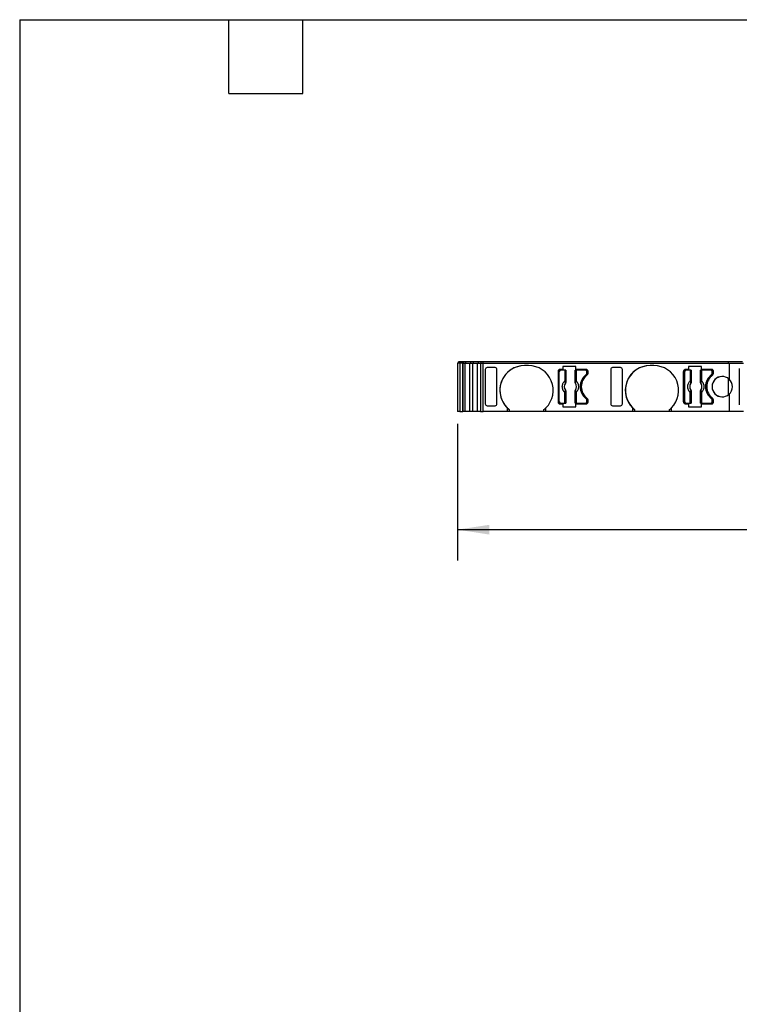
# Model space of a CAD drawing. Header units: millimetres. Extents: x 6 to 273, y 6 to 210.
# Tile 2 of 6: x 6 to 81, y 108 to 210. Entities that reach past the tile are written whole.
import ezdxf

# ---------------------------------------------------------------- set-up
doc = ezdxf.new("R2010")
doc.units = ezdxf.units.MM
doc.linetypes.add('SLD-Solid', pattern=[0])
doc.layers.add('DIMENSIONS', color=140, linetype='SLD-Solid', lineweight=25)
doc.layers.add('TEXT', color=140, linetype='SLD-Solid', lineweight=25)
doc.styles.add('SLDTEXTSTYLE0', font='TXT', dxfattribs={"width": 0.7})
doc.dimstyles.new('SLDDIMSTYLE0', dxfattribs={"dimtxt": 2.158008, "dimasz": 3.302, "dimexe": 0, "dimexo": 0.0625, "dimgap": 0.539502, "dimtad": 0, "dimtih": 1, "dimtoh": 1, "dimrnd": 1e-09, "dimzin": 12, "dimdsep": 46, "dimtxsty": 'SLDTEXTSTYLE0', "dimsah": 1, "dimcen": 0.09, "dimadec": 0, "dimazin": 3, "dimtfac": 1, "dimtofl": 0, "dimtmove": 0, "dimatfit": 3, "dimfxl": 0, "dimfrac": 2, "dimtolj": 1, "dimtzin": 12, "dimarcsym": 0})

# ---------------------------------------------------------------- blocks, each defined once
blk = doc.blocks.new('_D_4')
at = {"layer": 'DIMENSIONS'}
for p, q in [((51.51, 167.84), (51.51, 153.75)), ((129.88, 167.84), (129.88, 153.75)), ((51.51, 156.93), (84.33, 156.93)), ((87.25, 156.93), (86.53, 156.93)), ((86.53, 156.93), (86.53, 153.5)), ((93.66, 156.93), (94.39, 156.93)), ((94.39, 156.93), (94.39, 153.5)), ((129.88, 156.93), (96.59, 156.93)), ((86.53, 153.5), (87.25, 153.5)), ((94.39, 153.5), (93.66, 153.5))]:
    blk.add_line(p, q, dxfattribs=at)
for points in [[(51.51, 156.93), (54.81, 156.42), (54.81, 157.43)], [(129.88, 156.93), (126.57, 157.43), (126.57, 156.42)]]:
    blk.add_solid(points, dxfattribs=at)
at = {"layer": 'DIMENSIONS', "char_height": 2.117, "attachment_point": 1, "style": 'SLDTEXTSTYLE0'}
for s, insert in [('78.4', (87.25, 160.14)), ('3.09', (87.25, 156.23))]:
    blk.add_mtext(s, dxfattribs=dict(at, insert=insert))

msp = doc.modelspace()

# ---------------------------------------------------------------- linework, layer by layer
for p, q in [((51.513, 174.107), (51.513, 169.107)), ((51.76, 174.107), (51.513, 174.107)), ((51.613, 174.107), (51.613, 174.257)), ((52.16, 174.257), (51.613, 174.257)), ((51.76, 174.107), (51.76, 169.107)), ((51.76, 174.107), (51.76, 169.107)), ((51.761, 174.107), (51.76, 174.107)), ((51.76, 174.107), (51.76, 174.107)), ((51.761, 174.107), (51.761, 169.107)), ((51.761, 174.107), (51.761, 169.107)), ((52.06, 174.107), (51.761, 174.107)), ((51.761, 174.107), (51.761, 174.107)), ((52.06, 174.107), (52.06, 169.107)), ((52.071, 174.107), (52.06, 174.107)), ((52.06, 169.107), (52.06, 174.107)), ((52.06, 174.107), (52.06, 174.107)), ((52.071, 169.107), (52.071, 174.107)), ((52.071, 174.107), (52.278, 174.107)), ((52.16, 174.107), (52.16, 174.257)), ((52.167, 174.257), (52.16, 174.257)), ((52.167, 174.107), (52.167, 174.257)), ((52.356, 174.257), (52.167, 174.257)), ((52.278, 174.107), (52.278, 169.107)), ((52.278, 174.107), (52.768, 174.107)), ((52.356, 174.107), (52.356, 174.257)), ((52.883, 174.257), (52.356, 174.257)), ((52.768, 169.107), (52.768, 174.107)), ((52.768, 174.107), (53.078, 174.107)), ((52.883, 174.107), (52.883, 174.257)), ((53.156, 174.257), (52.883, 174.257)), ((53.078, 169.107), (53.078, 174.107)), ((53.078, 174.107), (53.57, 174.107)), ((53.156, 174.107), (53.156, 174.257)), ((53.685, 174.257), (53.156, 174.257)), ((53.57, 169.107), (53.57, 174.107)), ((53.57, 174.107), (53.872, 174.107)), ((53.685, 174.107), (53.685, 174.257)), ((53.968, 174.257), (53.685, 174.257)), ((53.872, 174.107), (53.872, 169.107)), ((53.872, 174.107), (54.161, 174.107)), ((53.968, 174.107), (53.968, 174.257)), ((54.161, 174.257), (53.968, 174.257)), ((54.161, 174.107), (54.161, 174.257)), ((79.478, 174.257), (54.161, 174.257)), ((54.161, 174.107), (79.522, 174.107)), ((54.161, 169.107), (54.161, 174.107)), ((58.832, 173.857), (58.432, 173.857)), ((63.732, 173.757), (62.392, 173.757)), ((62.392, 173.757), (62.392, 173.457)), ((63.732, 173.457), (63.732, 173.757)), ((71.772, 173.857), (71.372, 173.857)), ((76.672, 173.757), (75.332, 173.757)), ((75.332, 173.757), (75.332, 173.457)), ((76.672, 173.457), (76.672, 173.757)), ((79.478, 174.107), (79.478, 174.257)), ((80.924, 174.257), (79.478, 174.257)), ((79.522, 174.107), (79.522, 172.465)), ((79.522, 174.107), (81.024, 174.107)), ((54.374, 173.456), (54.374, 169.908)), ((54.374, 173.456), (54.374, 169.908)), ((55.382, 173.657), (54.574, 173.657)), ((55.582, 169.908), (55.582, 173.456)), ((61.882, 173.257), (61.882, 170.107)), ((61.882, 173.257), (61.882, 173.257)), ((61.882, 173.257), (61.882, 170.107)), ((62.007, 170.132), (62.007, 173.232)), ((62.392, 173.457), (62.082, 173.457)), ((62.566, 173.382), (62.157, 173.382)), ((62.566, 173.382), (62.566, 172.269)), ((62.665, 173.382), (62.566, 173.382)), ((62.665, 173.382), (62.665, 172.269)), ((62.675, 173.382), (62.665, 173.382)), ((62.675, 173.382), (62.675, 172.158)), ((63.64, 172.158), (63.64, 173.382)), ((63.649, 173.382), (63.64, 173.382)), ((63.649, 172.269), (63.649, 173.382)), ((63.749, 173.382), (63.649, 173.382)), ((64.782, 173.457), (63.732, 173.457)), ((63.749, 173.382), (63.749, 172.269)), ((64.707, 173.382), (63.749, 173.382)), ((64.777, 172.922), (64.777, 172.922)), ((64.857, 173.082), (64.857, 173.232)), ((64.857, 173.232), (64.857, 173.082)), ((64.857, 173.232), (64.857, 173.232)), ((64.857, 173.082), (64.857, 173.082)), ((64.982, 173.057), (64.982, 173.257)), ((67.314, 173.456), (67.314, 169.908)), ((67.314, 173.456), (67.314, 169.908)), ((68.322, 173.657), (67.514, 173.657)), ((68.522, 169.908), (68.522, 173.456)), ((74.822, 173.257), (74.822, 170.107)), ((74.822, 173.257), (74.822, 173.257)), ((74.822, 170.107), (74.822, 173.257)), ((74.947, 170.132), (74.947, 173.232)), ((75.332, 173.457), (75.022, 173.457)), ((75.506, 173.382), (75.097, 173.382)), ((75.506, 173.382), (75.506, 172.269)), ((75.605, 173.382), (75.506, 173.382)), ((75.605, 173.382), (75.605, 172.269)), ((75.615, 173.382), (75.605, 173.382)), ((75.615, 173.382), (75.615, 172.158)), ((76.58, 172.158), (76.58, 173.382)), ((76.589, 173.382), (76.58, 173.382)), ((76.589, 172.269), (76.589, 173.382)), ((76.689, 173.382), (76.589, 173.382)), ((77.722, 173.457), (76.672, 173.457)), ((76.689, 173.382), (76.689, 172.269)), ((77.647, 173.382), (76.689, 173.382)), ((77.717, 172.922), (77.717, 172.922)), ((77.797, 173.082), (77.797, 173.232)), ((77.797, 173.232), (77.797, 173.082)), ((77.797, 173.232), (77.797, 173.232)), ((77.797, 173.082), (77.797, 173.082)), ((77.922, 173.057), (77.922, 173.257)), ((80.58, 173.557), (80.58, 169.807)), ((62.665, 172.269), (62.566, 172.269)), ((62.638, 172.045), (62.639, 172.044)), ((62.668, 172.161), (62.675, 172.158)), ((63.64, 172.158), (63.647, 172.161)), ((63.649, 172.269), (63.749, 172.269)), ((63.676, 172.044), (63.677, 172.045)), ((75.605, 172.269), (75.506, 172.269)), ((75.578, 172.045), (75.579, 172.044)), ((75.608, 172.161), (75.615, 172.158)), ((76.58, 172.158), (76.587, 172.161)), ((76.589, 172.269), (76.689, 172.269)), ((76.616, 172.044), (76.617, 172.045)), ((79.434, 172.536), (79.434, 170.828)), ((62.566, 169.982), (62.566, 171.095)), ((62.665, 171.095), (62.566, 171.095)), ((62.639, 171.32), (62.638, 171.319)), ((62.665, 171.095), (62.665, 169.982)), ((62.675, 171.206), (62.668, 171.203)), ((62.675, 171.206), (62.675, 169.982)), ((63.64, 169.982), (63.64, 171.206)), ((63.64, 171.206), (63.647, 171.203)), ((63.649, 169.982), (63.649, 171.095)), ((63.649, 171.095), (63.749, 171.095)), ((63.677, 171.319), (63.676, 171.32)), ((63.749, 171.095), (63.749, 169.982)), ((75.506, 169.982), (75.506, 171.095)), ((75.605, 171.095), (75.506, 171.095)), ((75.579, 171.32), (75.578, 171.319)), ((75.605, 171.095), (75.605, 169.982)), ((75.615, 171.206), (75.608, 171.203)), ((75.615, 171.206), (75.615, 169.982)), ((76.58, 169.982), (76.58, 171.206)), ((76.58, 171.206), (76.587, 171.203)), ((76.589, 169.982), (76.589, 171.095)), ((76.589, 171.095), (76.689, 171.095)), ((76.617, 171.319), (76.616, 171.32)), ((76.689, 171.095), (76.689, 169.982)), ((79.522, 170.899), (79.522, 169.107)), ((54.574, 169.707), (55.382, 169.707)), ((61.882, 170.107), (61.882, 170.107)), ((62.082, 169.907), (62.392, 169.907)), ((62.157, 169.982), (62.566, 169.982)), ((62.392, 169.907), (62.392, 169.607)), ((62.566, 169.982), (62.665, 169.982)), ((62.665, 169.982), (62.675, 169.982)), ((63.64, 169.982), (63.649, 169.982)), ((63.649, 169.982), (63.749, 169.982)), ((63.732, 169.607), (63.732, 169.907)), ((63.732, 169.907), (64.782, 169.907)), ((63.749, 169.982), (64.707, 169.982)), ((64.777, 170.442), (64.777, 170.442)), ((64.857, 170.132), (64.857, 170.282)), ((64.857, 170.282), (64.857, 170.132)), ((64.857, 170.282), (64.857, 170.282)), ((64.857, 170.132), (64.857, 170.132)), ((64.982, 170.107), (64.982, 170.307)), ((67.514, 169.707), (68.322, 169.707)), ((74.822, 170.107), (74.822, 170.107)), ((75.022, 169.907), (75.332, 169.907)), ((75.097, 169.982), (75.506, 169.982)), ((75.332, 169.907), (75.332, 169.607)), ((75.506, 169.982), (75.605, 169.982)), ((75.605, 169.982), (75.615, 169.982)), ((76.58, 169.982), (76.589, 169.982)), ((76.589, 169.982), (76.689, 169.982)), ((76.672, 169.607), (76.672, 169.907)), ((76.672, 169.907), (77.722, 169.907)), ((76.689, 169.982), (77.647, 169.982)), ((77.717, 170.442), (77.717, 170.442)), ((77.797, 170.132), (77.797, 170.282)), ((77.797, 170.282), (77.797, 170.132)), ((77.797, 170.282), (77.797, 170.282)), ((77.797, 170.132), (77.797, 170.132)), ((77.922, 170.107), (77.922, 170.307)), ((51.76, 169.107), (51.513, 169.107)), ((51.76, 169.107), (51.761, 169.107)), ((51.76, 169.107), (51.76, 169.107)), ((51.761, 169.107), (52.06, 169.107)), ((51.761, 169.107), (51.761, 169.107)), ((52.06, 169.107), (52.071, 169.107)), ((52.06, 169.107), (52.06, 169.107)), ((52.278, 169.107), (52.071, 169.107)), ((52.768, 169.107), (52.278, 169.107)), ((53.078, 169.107), (52.768, 169.107)), ((53.57, 169.107), (53.078, 169.107)), ((53.872, 169.107), (53.57, 169.107)), ((53.872, 169.107), (54.161, 169.107)), ((56.632, 169.107), (54.161, 169.107)), ((56.632, 169.501), (56.632, 169.107)), ((56.832, 169.107), (56.632, 169.107)), ((56.832, 169.321), (56.832, 169.107)), ((60.432, 169.107), (56.832, 169.107)), ((60.432, 169.107), (60.432, 169.321)), ((60.632, 169.107), (60.432, 169.107)), ((60.632, 169.107), (60.632, 169.501)), ((69.572, 169.107), (60.632, 169.107)), ((62.392, 169.607), (63.732, 169.607)), ((69.572, 169.501), (69.572, 169.107)), ((69.772, 169.107), (69.572, 169.107)), ((69.772, 169.321), (69.772, 169.107)), ((73.372, 169.107), (69.772, 169.107)), ((73.372, 169.107), (73.372, 169.321)), ((73.572, 169.107), (73.372, 169.107)), ((73.572, 169.107), (73.572, 169.501)), ((79.522, 169.107), (73.572, 169.107)), ((75.332, 169.607), (76.672, 169.607)), ((81.024, 169.107), (79.522, 169.107))]:
    msp.add_line(p, q)
for centre, radius, start, end in [((58.432, 171.307), 2.55, 90, 225.09914), ((58.432, 171.307), 2.55, 90, 231.1377), ((58.832, 171.307), 2.55, 314.90088, 90), ((71.372, 171.307), 2.55, 90, 225.09914), ((71.372, 171.307), 2.55, 90, 231.1377), ((71.772, 171.307), 2.55, 314.90088, 90), ((62.082, 173.257), 0.2, 90, 180), ((62.082, 173.257), 0.2, 90, 180), ((62.157, 173.232), 0.15, 90, 180), ((65.707, 171.682), 1.55, 126.8699, 233.1301), ((65.707, 171.682), 1.55, 126.8699, 233.1301), ((65.782, 171.682), 1.5, 126.03188, 233.96812), ((64.707, 173.232), 0.15, 0, 90), ((64.707, 173.232), 0.15, 0, 90), ((64.657, 173.082), 0.2, 306.8699, 0), ((64.657, 173.082), 0.2, 306.8699, 0), ((64.782, 173.257), 0.2, 0, 90), ((64.782, 173.057), 0.2, 306.03188, 0), ((75.022, 173.257), 0.2, 90, 180), ((75.022, 173.257), 0.2, 90, 180), ((75.097, 173.232), 0.15, 90, 180), ((78.647, 171.682), 1.55, 126.8699, 233.1301), ((78.647, 171.682), 1.55, 126.8699, 233.1301), ((78.722, 171.682), 1.5, 126.03188, 233.96812), ((77.647, 173.232), 0.15, 0, 90), ((77.647, 173.232), 0.15, 0, 90), ((77.597, 173.082), 0.2, 306.8699, 0), ((77.597, 173.082), 0.2, 306.8699, 0), ((77.722, 173.257), 0.2, 0, 90), ((78.822, 171.682), 1.05, 48.18969, 311.81031), ((78.822, 171.682), 1.05, 90, 270), ((77.722, 173.057), 0.2, 306.03188, 0), ((63.157, 171.682), 0.634, 145.08334, 214.91666), ((63.157, 171.682), 0.633, 145.05032, 214.9496), ((62.604, 172.175), 0.066, 289.96147, 346.89453), ((63.711, 172.175), 0.066, 193.10546, 250.03853), ((63.157, 171.682), 0.633, 325.05032, 34.9496), ((63.157, 171.682), 0.634, 325.08334, 34.91666), ((76.097, 171.682), 0.634, 145.08334, 214.91666), ((76.097, 171.682), 0.633, 145.05032, 214.9496), ((75.544, 172.175), 0.066, 289.96147, 346.89453), ((76.651, 172.175), 0.066, 193.10546, 250.03853), ((76.097, 171.682), 0.633, 325.05032, 34.9496), ((76.097, 171.682), 0.634, 325.08334, 34.91666), ((78.822, 171.682), 1.05, 311.81032, 48.18968), ((62.604, 171.188), 0.066, 13.10547, 70.03853), ((63.711, 171.188), 0.066, 109.96147, 166.89454), ((75.544, 171.188), 0.066, 13.10547, 70.03853), ((76.651, 171.188), 0.066, 109.96147, 166.89454), ((62.082, 170.107), 0.2, 180, 270), ((62.082, 170.107), 0.2, 180, 270), ((62.157, 170.132), 0.15, 180, 270), ((64.707, 170.132), 0.15, 270, 0), ((64.707, 170.132), 0.15, 270, 0), ((64.657, 170.282), 0.2, 0, 53.13009), ((64.657, 170.282), 0.2, 0, 53.13009), ((64.782, 170.107), 0.2, 270, 0), ((64.782, 170.307), 0.2, 0, 53.96812), ((75.022, 170.107), 0.2, 180, 270), ((75.022, 170.107), 0.2, 180, 270), ((75.097, 170.132), 0.15, 180, 270), ((77.647, 170.132), 0.15, 270, 0), ((77.647, 170.132), 0.15, 270, 0), ((77.597, 170.282), 0.2, 0, 53.13009), ((77.597, 170.282), 0.2, 0, 53.13009), ((77.722, 170.107), 0.2, 270, 0), ((77.722, 170.307), 0.2, 0, 53.96812), ((58.432, 171.307), 2.55, 225.09914, 231.1377), ((58.832, 171.307), 2.55, 308.86232, 314.90088), ((71.372, 171.307), 2.55, 225.09914, 231.1377), ((71.772, 171.307), 2.55, 308.86232, 314.90088)]:
    msp.add_arc(centre, radius, start, end)
at = {"extrusion": (-6.79117e-08, 2.40353e-21, 1)}
for centre, start_param, end_param in [((54.574, 173.456), 3.1415927, 4.712389), ((55.382, 173.456), 1.5707963, 3.1415925)]:
    msp.add_ellipse(centre, major_axis=(0, -0.201), ratio=0.9961947, start_param=start_param, end_param=end_param, dxfattribs=at)
at = {"extrusion": (-6.79117e-08, 0, 1)}
msp.add_ellipse((67.514, 173.456), major_axis=(0, -0.201), ratio=0.9961947, start_param=3.1415927, end_param=4.712389, dxfattribs=at)
at = {"extrusion": (-6.79117e-08, 4.80706e-21, 1)}
msp.add_ellipse((68.322, 173.456), major_axis=(0, -0.201), ratio=0.9961947, start_param=1.5707963, end_param=3.1415925, dxfattribs=at)
at = {"extrusion": (-6.79117e-08, -2.40353e-21, 1)}
for centre, start_param, end_param in [((54.574, 169.908), 1.5707963, 3.1415927), ((55.382, 169.908), 3.1415927, 4.712389)]:
    msp.add_ellipse(centre, major_axis=(0, 0.201), ratio=0.9961947, start_param=start_param, end_param=end_param, dxfattribs=at)
at = {"extrusion": (-6.79117e-08, -4.80706e-21, 1)}
for centre, start_param, end_param in [((67.514, 169.908), 1.5707963, 3.1415927), ((68.322, 169.908), 3.1415927, 4.712389)]:
    msp.add_ellipse(centre, major_axis=(0, 0.201), ratio=0.9961947, start_param=start_param, end_param=end_param, dxfattribs=at)
for points, knots in [([(62.566, 171.095), (62.548, 171.114), (62.512, 171.152), (62.466, 171.215), (62.425, 171.282), (62.378, 171.379), (62.335, 171.513), (62.319, 171.682), (62.335, 171.851), (62.386, 172.009), (62.462, 172.152), (62.531, 172.23), (62.566, 172.269)], [0, 0, 0, 0, 0.0602697, 0.1200562, 0.1798933, 0.2403137, 0.3700145, 0.5001284, 0.6298294, 0.7599435, 0.879871, 1, 1, 1, 1]), ([(62.638, 172.045), (62.639, 172.05), (62.642, 172.06), (62.639, 172.078), (62.634, 172.096), (62.629, 172.108), (62.627, 172.113)], [0, 0, 0, 0, 0.3068807, 0.5758818, 0.8069791, 1, 1, 1, 1]), ([(62.668, 172.161), (62.668, 172.144), (62.667, 172.103), (62.649, 172.067), (62.638, 172.045)], [0, 0, 0, 0, 0.389276, 1, 1, 1, 1]), ([(62.675, 172.158), (62.675, 172.152), (62.675, 172.146), (62.674, 172.139), (62.673, 172.133), (62.672, 172.126), (62.671, 172.12), (62.67, 172.114), (62.668, 172.107), (62.667, 172.101), (62.666, 172.098), (62.665, 172.095), (62.664, 172.092), (62.661, 172.086), (62.659, 172.08), (62.656, 172.074), (62.655, 172.071), (62.653, 172.068), (62.652, 172.065), (62.648, 172.058), (62.644, 172.051), (62.639, 172.044)], [0, 0, 0, 0, 0.00001937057, 0.00001937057, 0.00001937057, 0.00003874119, 0.00003874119, 0.00003874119, 0.00005811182, 0.00005811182, 0.00005811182, 0.00006777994, 0.00006777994, 0.00006777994, 0.00008715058, 0.00008715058, 0.00008715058, 0.0000968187, 0.0000968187, 0.0000968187, 0.00012148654, 0.00012148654, 0.00012148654, 0.00012148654]), ([(62.665, 172.269), (62.666, 172.248), (62.666, 172.21), (62.668, 172.176), (62.668, 172.161)], [0, 0, 0, 0, 0.5214849, 1, 1, 1, 1]), ([(63.676, 172.044), (63.672, 172.05), (63.669, 172.055), (63.666, 172.061), (63.662, 172.066), (63.66, 172.072), (63.657, 172.078), (63.654, 172.084), (63.652, 172.09), (63.65, 172.096), (63.649, 172.099), (63.648, 172.102), (63.647, 172.105), (63.645, 172.112), (63.644, 172.118), (63.643, 172.124), (63.642, 172.127), (63.642, 172.131), (63.641, 172.134), (63.64, 172.142), (63.64, 172.15), (63.64, 172.158)], [0, 0, 0, 0, 0.00001937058, 0.00001937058, 0.00001937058, 0.00003874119, 0.00003874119, 0.00003874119, 0.00005811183, 0.00005811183, 0.00005811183, 0.00006777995, 0.00006777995, 0.00006777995, 0.00008715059, 0.00008715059, 0.00008715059, 0.00009681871, 0.00009681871, 0.00009681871, 0.00012148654, 0.00012148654, 0.00012148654, 0.00012148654]), ([(63.647, 172.161), (63.647, 172.171), (63.648, 172.191), (63.649, 172.229), (63.649, 172.255), (63.649, 172.269)], [0, 0, 0, 0, 0.3172218, 0.6450837, 1, 1, 1, 1]), ([(63.677, 172.045), (63.671, 172.056), (63.659, 172.078), (63.65, 172.11), (63.646, 172.137), (63.647, 172.154), (63.647, 172.161)], [0, 0, 0, 0, 0.3320969, 0.61117, 0.8339341, 1, 1, 1, 1]), ([(63.749, 172.269), (63.767, 172.25), (63.803, 172.212), (63.849, 172.149), (63.89, 172.082), (63.937, 171.985), (63.98, 171.851), (63.996, 171.682), (63.98, 171.513), (63.929, 171.355), (63.853, 171.212), (63.784, 171.134), (63.749, 171.095)], [0, 0, 0, 0, 0.0602697, 0.1200562, 0.1798933, 0.2403137, 0.3700145, 0.5001284, 0.6298294, 0.7599435, 0.879871, 1, 1, 1, 1]), ([(75.506, 171.095), (75.488, 171.114), (75.452, 171.152), (75.406, 171.215), (75.365, 171.282), (75.318, 171.379), (75.275, 171.513), (75.259, 171.682), (75.275, 171.851), (75.326, 172.009), (75.402, 172.152), (75.471, 172.23), (75.506, 172.269)], [0, 0, 0, 0, 0.06026972, 0.12005615, 0.17989326, 0.24031368, 0.37001455, 0.5001284, 0.62982944, 0.75994348, 0.87987101, 1, 1, 1, 1]), ([(75.578, 172.045), (75.579, 172.05), (75.582, 172.06), (75.579, 172.078), (75.574, 172.096), (75.569, 172.108), (75.567, 172.113)], [0, 0, 0, 0, 0.3068807, 0.5758818, 0.8069791, 1, 1, 1, 1]), ([(75.608, 172.161), (75.608, 172.144), (75.607, 172.103), (75.589, 172.067), (75.578, 172.045)], [0, 0, 0, 0, 0.389276, 1, 1, 1, 1]), ([(75.615, 172.158), (75.615, 172.152), (75.615, 172.146), (75.614, 172.139), (75.613, 172.133), (75.612, 172.126), (75.611, 172.12), (75.61, 172.114), (75.608, 172.107), (75.607, 172.101), (75.606, 172.098), (75.605, 172.095), (75.604, 172.092), (75.601, 172.086), (75.599, 172.08), (75.596, 172.074), (75.595, 172.071), (75.593, 172.068), (75.592, 172.065), (75.588, 172.058), (75.584, 172.051), (75.579, 172.044)], [0, 0, 0, 0, 0.00001937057, 0.00001937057, 0.00001937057, 0.00003874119, 0.00003874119, 0.00003874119, 0.00005811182, 0.00005811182, 0.00005811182, 0.00006777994, 0.00006777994, 0.00006777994, 0.00008715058, 0.00008715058, 0.00008715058, 0.0000968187, 0.0000968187, 0.0000968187, 0.00012148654, 0.00012148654, 0.00012148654, 0.00012148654]), ([(75.605, 172.269), (75.606, 172.248), (75.606, 172.21), (75.608, 172.176), (75.608, 172.161)], [0, 0, 0, 0, 0.52148489, 1, 1, 1, 1]), ([(76.616, 172.044), (76.612, 172.05), (76.609, 172.055), (76.606, 172.061), (76.602, 172.066), (76.6, 172.072), (76.597, 172.078), (76.594, 172.084), (76.592, 172.09), (76.59, 172.096), (76.589, 172.099), (76.588, 172.102), (76.587, 172.105), (76.585, 172.112), (76.584, 172.118), (76.583, 172.124), (76.582, 172.127), (76.582, 172.131), (76.581, 172.134), (76.58, 172.142), (76.58, 172.15), (76.58, 172.158)], [0, 0, 0, 0, 0.00001937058, 0.00001937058, 0.00001937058, 0.00003874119, 0.00003874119, 0.00003874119, 0.00005811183, 0.00005811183, 0.00005811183, 0.00006777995, 0.00006777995, 0.00006777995, 0.00008715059, 0.00008715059, 0.00008715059, 0.00009681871, 0.00009681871, 0.00009681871, 0.00012148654, 0.00012148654, 0.00012148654, 0.00012148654]), ([(76.617, 172.045), (76.611, 172.056), (76.599, 172.078), (76.59, 172.11), (76.586, 172.137), (76.587, 172.154), (76.587, 172.161)], [0, 0, 0, 0, 0.3320969, 0.61117, 0.8339341, 1, 1, 1, 1]), ([(76.587, 172.161), (76.587, 172.171), (76.588, 172.191), (76.589, 172.229), (76.589, 172.255), (76.589, 172.269)], [0, 0, 0, 0, 0.3172218, 0.6450837, 1, 1, 1, 1]), ([(76.689, 172.269), (76.707, 172.25), (76.743, 172.212), (76.789, 172.149), (76.83, 172.082), (76.877, 171.985), (76.92, 171.851), (76.936, 171.682), (76.92, 171.513), (76.869, 171.355), (76.793, 171.212), (76.724, 171.134), (76.689, 171.095)], [0, 0, 0, 0, 0.0602697, 0.1200562, 0.1798933, 0.2403137, 0.3700145, 0.5001284, 0.6298294, 0.7599435, 0.879871, 1, 1, 1, 1]), ([(62.638, 171.319), (62.644, 171.308), (62.656, 171.286), (62.665, 171.254), (62.668, 171.227), (62.668, 171.21), (62.668, 171.203)], [0, 0, 0, 0, 0.3320969, 0.61117, 0.8339341, 1, 1, 1, 1]), ([(62.639, 171.32), (62.643, 171.314), (62.646, 171.309), (62.649, 171.303), (62.653, 171.298), (62.655, 171.292), (62.658, 171.286), (62.661, 171.28), (62.663, 171.274), (62.665, 171.268), (62.666, 171.265), (62.667, 171.262), (62.668, 171.259), (62.669, 171.252), (62.671, 171.246), (62.672, 171.24), (62.673, 171.237), (62.673, 171.233), (62.673, 171.23), (62.674, 171.222), (62.675, 171.214), (62.675, 171.206)], [0, 0, 0, 0, 0.00001937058, 0.00001937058, 0.00001937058, 0.00003874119, 0.00003874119, 0.00003874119, 0.00005811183, 0.00005811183, 0.00005811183, 0.00006777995, 0.00006777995, 0.00006777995, 0.00008715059, 0.00008715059, 0.00008715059, 0.00009681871, 0.00009681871, 0.00009681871, 0.00012148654, 0.00012148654, 0.00012148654, 0.00012148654]), ([(62.668, 171.203), (62.668, 171.193), (62.667, 171.172), (62.666, 171.135), (62.666, 171.109), (62.665, 171.095)], [0, 0, 0, 0, 0.3172218, 0.6450837, 1, 1, 1, 1]), ([(63.64, 171.206), (63.64, 171.212), (63.64, 171.218), (63.641, 171.225), (63.642, 171.231), (63.642, 171.238), (63.644, 171.244), (63.645, 171.25), (63.647, 171.257), (63.648, 171.263), (63.649, 171.266), (63.65, 171.269), (63.651, 171.272), (63.654, 171.278), (63.656, 171.284), (63.659, 171.29), (63.66, 171.293), (63.662, 171.296), (63.663, 171.299), (63.667, 171.306), (63.671, 171.313), (63.676, 171.32)], [0, 0, 0, 0, 0.00001937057, 0.00001937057, 0.00001937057, 0.00003874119, 0.00003874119, 0.00003874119, 0.00005811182, 0.00005811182, 0.00005811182, 0.00006777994, 0.00006777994, 0.00006777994, 0.00008715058, 0.00008715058, 0.00008715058, 0.0000968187, 0.0000968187, 0.0000968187, 0.00012148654, 0.00012148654, 0.00012148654, 0.00012148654]), ([(63.647, 171.203), (63.647, 171.22), (63.648, 171.261), (63.666, 171.297), (63.677, 171.319)], [0, 0, 0, 0, 0.389276, 1, 1, 1, 1]), ([(63.649, 171.095), (63.649, 171.116), (63.649, 171.154), (63.647, 171.188), (63.647, 171.203)], [0, 0, 0, 0, 0.5214849, 1, 1, 1, 1]), ([(63.677, 171.319), (63.676, 171.314), (63.673, 171.304), (63.676, 171.286), (63.681, 171.268), (63.686, 171.256), (63.688, 171.25)], [0, 0, 0, 0, 0.3068807, 0.5758818, 0.8069791, 1, 1, 1, 1]), ([(63.688, 171.25), (63.692, 171.241), (63.702, 171.22), (63.718, 171.182), (63.734, 171.139), (63.744, 171.11), (63.749, 171.095)], [0, 0, 0, 0, 0.22047531, 0.49907525, 0.74811907, 1, 1, 1, 1]), ([(75.578, 171.319), (75.584, 171.308), (75.596, 171.286), (75.605, 171.254), (75.608, 171.227), (75.608, 171.21), (75.608, 171.203)], [0, 0, 0, 0, 0.3320969, 0.61117, 0.8339341, 1, 1, 1, 1]), ([(75.579, 171.32), (75.583, 171.314), (75.586, 171.309), (75.589, 171.303), (75.593, 171.298), (75.595, 171.292), (75.598, 171.286), (75.601, 171.28), (75.603, 171.274), (75.605, 171.268), (75.606, 171.265), (75.607, 171.262), (75.608, 171.259), (75.609, 171.252), (75.611, 171.246), (75.612, 171.24), (75.613, 171.237), (75.613, 171.233), (75.613, 171.23), (75.614, 171.222), (75.615, 171.214), (75.615, 171.206)], [0, 0, 0, 0, 0.00001937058, 0.00001937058, 0.00001937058, 0.00003874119, 0.00003874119, 0.00003874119, 0.00005811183, 0.00005811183, 0.00005811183, 0.00006777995, 0.00006777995, 0.00006777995, 0.00008715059, 0.00008715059, 0.00008715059, 0.00009681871, 0.00009681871, 0.00009681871, 0.00012148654, 0.00012148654, 0.00012148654, 0.00012148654]), ([(75.608, 171.203), (75.608, 171.193), (75.607, 171.172), (75.606, 171.135), (75.606, 171.109), (75.605, 171.095)], [0, 0, 0, 0, 0.31722179, 0.64508367, 1, 1, 1, 1]), ([(76.58, 171.206), (76.58, 171.212), (76.58, 171.218), (76.581, 171.225), (76.582, 171.231), (76.582, 171.238), (76.584, 171.244), (76.585, 171.25), (76.587, 171.257), (76.588, 171.263), (76.589, 171.266), (76.59, 171.269), (76.591, 171.272), (76.594, 171.278), (76.596, 171.284), (76.599, 171.29), (76.6, 171.293), (76.602, 171.296), (76.603, 171.299), (76.607, 171.306), (76.611, 171.313), (76.616, 171.32)], [0, 0, 0, 0, 0.00001937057, 0.00001937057, 0.00001937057, 0.00003874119, 0.00003874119, 0.00003874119, 0.00005811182, 0.00005811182, 0.00005811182, 0.00006777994, 0.00006777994, 0.00006777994, 0.00008715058, 0.00008715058, 0.00008715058, 0.0000968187, 0.0000968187, 0.0000968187, 0.00012148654, 0.00012148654, 0.00012148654, 0.00012148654]), ([(76.587, 171.203), (76.587, 171.22), (76.588, 171.261), (76.606, 171.297), (76.617, 171.319)], [0, 0, 0, 0, 0.389276, 1, 1, 1, 1]), ([(76.589, 171.095), (76.589, 171.116), (76.589, 171.154), (76.587, 171.188), (76.587, 171.203)], [0, 0, 0, 0, 0.5214849, 1, 1, 1, 1]), ([(76.617, 171.319), (76.616, 171.314), (76.613, 171.304), (76.616, 171.286), (76.621, 171.268), (76.626, 171.256), (76.628, 171.25)], [0, 0, 0, 0, 0.3068807, 0.5758818, 0.8069791, 1, 1, 1, 1]), ([(76.628, 171.25), (76.632, 171.241), (76.642, 171.22), (76.658, 171.182), (76.674, 171.139), (76.684, 171.11), (76.689, 171.095)], [0, 0, 0, 0, 0.2204753, 0.4990753, 0.7481191, 1, 1, 1, 1])]:
    msp.add_open_spline(points, degree=3, knots=knots)
for points in [[(62.566, 172.269), (62.585, 172.212), (62.607, 172.155), (62.627, 172.113)], [(63.677, 172.045), (63.671, 172.06), (63.674, 172.083), (63.688, 172.113)], [(63.688, 172.113), (63.708, 172.155), (63.73, 172.212), (63.749, 172.269)], [(75.506, 172.269), (75.525, 172.212), (75.547, 172.155), (75.567, 172.113)], [(76.617, 172.045), (76.611, 172.06), (76.614, 172.083), (76.628, 172.113)], [(76.628, 172.113), (76.648, 172.155), (76.67, 172.212), (76.689, 172.269)], [(62.627, 171.25), (62.607, 171.209), (62.585, 171.152), (62.566, 171.095)], [(62.638, 171.319), (62.644, 171.304), (62.641, 171.281), (62.627, 171.25)], [(75.567, 171.25), (75.547, 171.209), (75.525, 171.152), (75.506, 171.095)], [(75.578, 171.319), (75.584, 171.304), (75.581, 171.281), (75.567, 171.25)]]:
    msp.add_open_spline(points, degree=3)
at = {"layer": 'TEXT'}
for p, q in [((6.35, 209.55), (273.05, 209.55)), ((6.35, 209.55), (6.35, 6.35)), ((27.94, 201.93), (27.94, 209.55)), ((35.56, 201.93), (35.56, 209.55)), ((27.94, 201.93), (35.56, 201.93))]:
    msp.add_line(p, q, dxfattribs=at)

# ---------------------------------------------------------------- dimensions: what is measured, and where the dimension line sits
at = {"layer": 'DIMENSIONS'}
dim = msp.add_linear_dim(base=(129.875, 156.926), p1=(51.513, 169.107), p2=(129.875, 169.107), angle=360, dimstyle='SLDDIMSTYLE0', dxfattribs=at)
dim.commit()
dim.dimension.update_dxf_attribs({"geometry": '_D_4', "text_midpoint": (90.457, 156.926), "dimtype": 160})

doc.saveas('drawing.dxf')
